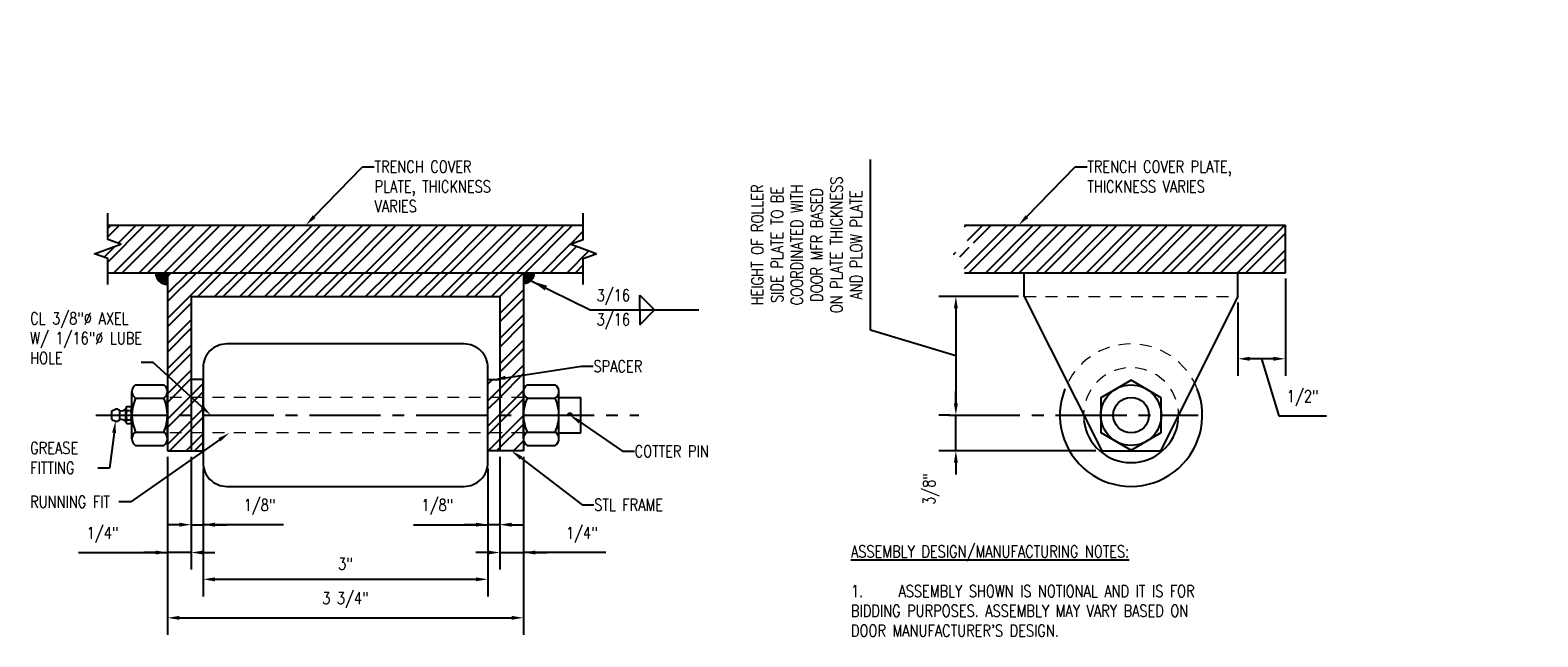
# Model space of a CAD drawing. Header units: inches. Extents: x -33 to 1324, y -241 to 0.
# Tile 1 of 20: x -32.64 to -16.76, y -6.39 to 0. Entities that reach past the tile are written whole.
import ezdxf
from ezdxf import colors
from ezdxf.entities.mleader import LeaderData, LeaderLine
from ezdxf.enums import TextEntityAlignment as Align
from ezdxf.math import Vec2, Vec3

# ---------------------------------------------------------------- set-up
doc = ezdxf.new("R2010")
doc.units = ezdxf.units.IN
doc.header["$MEASUREMENT"] = 0
doc.linetypes.add('CENTER2', pattern=[1.125, 0.75, -0.125, 0.125, -0.125])
doc.linetypes.add('HIDDEN2', pattern=[0.1875, 0.125, -0.0625])
for name, color, linetype in [('S-ANNO-DIMS', 1, 'Continuous'), ('S-ANNO-TEXT', 2, 'Continuous'), ('S-DETL-CNTR', 1, 'CENTER2'), ('S-DETL-HIDD', 1, 'HIDDEN2'), ('S-DETL-LIGHT', 2, 'Continuous'), ('S-DETL-MEDM', 3, 'Continuous'), ('S-DETL-PATT', 1, 'Continuous')]:
    doc.layers.add(name, color=color, linetype=linetype)
doc.layers.add('S-ANNO-SYMB', color=2, linetype='Continuous', lineweight=25)
doc.styles.add('Annotative', font='romans.shx', dxfattribs={"width": 0.8, "height": 0.125})
doc.styles.get("Standard").update_dxf_attribs({"font": 'romans.shx', "width": 0.8})
doc.dimstyles.new('Annotative', dxfattribs={"dimscale": 0, "dimtxt": 0.125, "dimasz": 0.125, "dimexe": 0.179688, "dimexo": 0.0625, "dimgap": 0.09, "dimtad": 1, "dimdec": 3, "dimzin": 3, "dimdsep": 46, "dimlunit": 4, "dimtxsty": 'Annotative', "dimcen": 0.09, "dimclrt": 2, "dimazin": 2, "dimtfac": 1, "dimtdec": 3, "dimtmove": 1, "dimatfit": 3, "dimfxl": 1, "dimtfill": 1, "dimfrac": 2, "dimtolj": 1, "dimtzin": 0, "dimarcsym": 0})
pattern_1 = [(45, (11.79353, -17.85273), (-0.1325825, 0.1325825), []), (45, (11.88192, -17.85273), (-0.1325825, 0.1325825), [])]

# ---------------------------------------------------------------- blocks, each defined once
blk = doc.blocks.new('*U7')
for p, q in [((13, 0), (13, -5)), ((13, -5), (18, 0))]:
    blk.add_line(p, q)
blk.add_attdef('SIZE', text='', height=3).set_placement((10.5, -0.72), align=Align.TOP_RIGHT)
blk.add_attdef('SPACING', text='', height=3).set_placement((18.32, -0.72), align=Align.TOP_LEFT)
blk = doc.blocks.new('*D15')
at = {"layer": 'Defpoints', "color": 0, "transparency": 16777216}
for p in [(-30.945, -4.429), (-30.82, -4.554), (-30.82, -5.207)]:
    blk.add_point(p, dxfattribs=at)
at = {"layer": 'S-ANNO-DIMS', "color": 0, "lineweight": -2, "transparency": 16777216}
for p, q in [((-30.945, -4.491), (-30.945, -5.386)), ((-30.82, -4.616), (-30.82, -5.386)), ((-31.07, -5.207), (-31.195, -5.207)), ((-30.945, -5.207), (-30.82, -5.207)), ((-30.945, -5.207), (-30.82, -5.207)), ((-29.973, -5.207), (-30.82, -5.207)), ((-30.695, -5.207), (-30.57, -5.207))]:
    blk.add_line(p, q, dxfattribs=at)
at = {"layer": 'S-ANNO-DIMS', "color": 0, "transparency": 16777216}
for points in [[(-31.07, -5.186), (-31.07, -5.228), (-30.945, -5.207)], [(-30.695, -5.186), (-30.695, -5.228), (-30.82, -5.207)]]:
    blk.add_solid(points, dxfattribs=at)
at = {"layer": 'S-ANNO-DIMS', "color": 2, "transparency": 16777216, "insert": (-30.225, -5.021), "char_height": 0.125, "attachment_point": 5, "style": 'Annotative', "bg_fill": 3, "box_fill_scale": 1.25, "bg_fill_color": 256, "bg_fill_true_color": 13158600, "bg_fill_transparency": 0}
blk.add_mtext('\\A1;1/8"', dxfattribs=at)
blk = doc.blocks.new('*D16')
at = {"layer": 'Defpoints', "color": 0, "transparency": 16777216}
for p in [(-30.82, -4.554), (-27.82, -4.554), (-27.82, -5.782)]:
    blk.add_point(p, dxfattribs=at)
at = {"layer": 'S-ANNO-DIMS', "color": 0, "lineweight": -2, "transparency": 16777216}
for p, q in [((-30.82, -4.616), (-30.82, -5.962)), ((-27.82, -4.616), (-27.82, -5.962)), ((-30.695, -5.782), (-27.945, -5.782))]:
    blk.add_line(p, q, dxfattribs=at)
at = {"layer": 'S-ANNO-DIMS', "color": 0, "transparency": 16777216}
for points in [[(-30.695, -5.762), (-30.695, -5.803), (-30.82, -5.782)], [(-27.945, -5.762), (-27.945, -5.803), (-27.82, -5.782)]]:
    blk.add_solid(points, dxfattribs=at)
at = {"layer": 'S-ANNO-DIMS', "color": 2, "transparency": 16777216, "insert": (-29.32, -5.618), "char_height": 0.125, "attachment_point": 5, "style": 'Annotative', "bg_fill": 3, "box_fill_scale": 1.25, "bg_fill_color": 256, "bg_fill_true_color": 13158600, "bg_fill_transparency": 0}
blk.add_mtext('\\A1;3"', dxfattribs=at)
blk = doc.blocks.new('*D17')
at = {"layer": 'Defpoints', "color": 0, "transparency": 16777216}
for p in [(-31.195, -4.429), (-30.945, -4.429), (-31.195, -5.5)]:
    blk.add_point(p, dxfattribs=at)
at = {"layer": 'S-ANNO-DIMS', "color": 0, "lineweight": -2, "transparency": 16777216}
for p, q in [((-31.195, -4.491), (-31.195, -5.68)), ((-30.945, -4.491), (-30.945, -5.68)), ((-32.131, -5.5), (-31.195, -5.5)), ((-31.32, -5.5), (-31.445, -5.5)), ((-30.945, -5.5), (-31.195, -5.5)), ((-30.945, -5.5), (-31.195, -5.5)), ((-30.82, -5.5), (-30.695, -5.5))]:
    blk.add_line(p, q, dxfattribs=at)
at = {"layer": 'S-ANNO-DIMS', "color": 0, "transparency": 16777216}
for points in [[(-31.32, -5.479), (-31.32, -5.521), (-31.195, -5.5)], [(-30.82, -5.479), (-30.82, -5.521), (-30.945, -5.5)]]:
    blk.add_solid(points, dxfattribs=at)
at = {"layer": 'S-ANNO-DIMS', "color": 2, "transparency": 16777216, "insert": (-31.879, -5.315), "char_height": 0.125, "attachment_point": 5, "style": 'Annotative', "bg_fill": 3, "box_fill_scale": 1.25, "bg_fill_color": 256, "bg_fill_true_color": 13158600, "bg_fill_transparency": 0}
blk.add_mtext('\\A1;1/4"', dxfattribs=at)
blk = doc.blocks.new('*D18')
at = {"layer": 'Defpoints', "color": 0, "transparency": 16777216}
for p in [(-27.695, -4.429), (-27.82, -4.554), (-27.82, -5.207)]:
    blk.add_point(p, dxfattribs=at)
at = {"layer": 'S-ANNO-DIMS', "color": 0, "lineweight": -2, "transparency": 16777216}
for p, q in [((-27.695, -4.491), (-27.695, -5.386)), ((-27.82, -4.616), (-27.82, -5.386)), ((-28.604, -5.207), (-27.82, -5.207)), ((-27.945, -5.207), (-28.07, -5.207)), ((-27.695, -5.207), (-27.82, -5.207)), ((-27.695, -5.207), (-27.82, -5.207)), ((-27.57, -5.207), (-27.445, -5.207))]:
    blk.add_line(p, q, dxfattribs=at)
at = {"layer": 'S-ANNO-DIMS', "color": 0, "transparency": 16777216}
for points in [[(-27.945, -5.186), (-27.945, -5.228), (-27.82, -5.207)], [(-27.57, -5.186), (-27.57, -5.228), (-27.695, -5.207)]]:
    blk.add_solid(points, dxfattribs=at)
at = {"layer": 'S-ANNO-DIMS', "color": 2, "transparency": 16777216, "insert": (-28.352, -5.021), "char_height": 0.125, "attachment_point": 5, "style": 'Annotative', "bg_fill": 3, "box_fill_scale": 1.25, "bg_fill_color": 256, "bg_fill_true_color": 13158600, "bg_fill_transparency": 0}
blk.add_mtext('\\A1;1/8"', dxfattribs=at)
blk = doc.blocks.new('*D19')
at = {"layer": 'Defpoints', "color": 0, "transparency": 16777216}
for p in [(-27.695, -4.429), (-27.445, -4.429), (-27.445, -5.5)]:
    blk.add_point(p, dxfattribs=at)
at = {"layer": 'S-ANNO-DIMS', "color": 0, "lineweight": -2, "transparency": 16777216}
for p, q in [((-27.695, -4.491), (-27.695, -5.68)), ((-27.445, -4.491), (-27.445, -5.68)), ((-27.82, -5.5), (-27.945, -5.5)), ((-27.695, -5.5), (-27.445, -5.5)), ((-27.695, -5.5), (-27.445, -5.5)), ((-26.578, -5.5), (-27.445, -5.5)), ((-27.32, -5.5), (-27.195, -5.5))]:
    blk.add_line(p, q, dxfattribs=at)
at = {"layer": 'S-ANNO-DIMS', "color": 0, "transparency": 16777216}
for points in [[(-27.82, -5.479), (-27.82, -5.521), (-27.695, -5.5)], [(-27.32, -5.479), (-27.32, -5.521), (-27.445, -5.5)]]:
    blk.add_solid(points, dxfattribs=at)
at = {"layer": 'S-ANNO-DIMS', "color": 2, "transparency": 16777216, "insert": (-26.83, -5.315), "char_height": 0.125, "attachment_point": 5, "style": 'Annotative', "bg_fill": 3, "box_fill_scale": 1.25, "bg_fill_color": 256, "bg_fill_true_color": 13158600, "bg_fill_transparency": 0}
blk.add_mtext('\\A1;1/4"', dxfattribs=at)
blk = doc.blocks.new('*D20')
at = {"layer": 'Defpoints', "color": 0, "transparency": 16777216}
for p in [(-31.195, -4.429), (-27.445, -4.429), (-27.445, -6.188)]:
    blk.add_point(p, dxfattribs=at)
at = {"layer": 'S-ANNO-DIMS', "color": 0, "lineweight": -2, "transparency": 16777216}
for p, q in [((-31.195, -4.491), (-31.195, -6.367)), ((-27.445, -4.491), (-27.445, -6.367)), ((-31.07, -6.188), (-27.57, -6.188))]:
    blk.add_line(p, q, dxfattribs=at)
at = {"layer": 'S-ANNO-DIMS', "color": 0, "transparency": 16777216}
for points in [[(-31.07, -6.167), (-31.07, -6.208), (-31.195, -6.188)], [(-27.57, -6.167), (-27.57, -6.208), (-27.445, -6.188)]]:
    blk.add_solid(points, dxfattribs=at)
at = {"layer": 'S-ANNO-DIMS', "color": 2, "transparency": 16777216, "insert": (-29.32, -6.002), "char_height": 0.125, "attachment_point": 5, "style": 'Annotative', "bg_fill": 3, "box_fill_scale": 1.25, "bg_fill_color": 256, "bg_fill_true_color": 13158600, "bg_fill_transparency": 0}
blk.add_mtext('\\A1;3 3/4"', dxfattribs=at)
blk = doc.blocks.new('BOLTTOP2')
blk.add_lwpolyline([(0.637, 0.368), (0, 0.736), (-0.637, 0.368), (-0.637, -0.368), (0, -0.736), (0.637, -0.368)], close=True)
blk.add_circle((0, 0), 0.375)
blk = doc.blocks.new('*D21')
at = {"layer": 'Defpoints', "color": 0, "transparency": 16777216}
for p in [(-22.889, -4.054), (-22.889, -4.054), (-21.352, -4.429)]:
    blk.add_point(p, dxfattribs=at)
at = {"layer": 'S-ANNO-DIMS', "color": 0, "lineweight": -2, "transparency": 16777216}
for p, q in [((-22.889, -3.929), (-22.889, -3.804)), ((-22.952, -4.054), (-23.069, -4.054)), ((-22.889, -4.429), (-22.889, -4.054)), ((-21.414, -4.429), (-23.069, -4.429)), ((-22.889, -4.554), (-22.889, -4.679))]:
    blk.add_line(p, q, dxfattribs=at)
at = {"layer": 'S-ANNO-DIMS', "color": 0, "transparency": 16777216}
for points in [[(-22.91, -3.929), (-22.868, -3.929), (-22.889, -4.054)], [(-22.91, -4.554), (-22.868, -4.554), (-22.889, -4.429)]]:
    blk.add_solid(points, dxfattribs=at)
at = {"layer": 'S-ANNO-DIMS', "color": 2, "transparency": 16777216, "insert": (-23.15, -4.831), "char_height": 0.125, "attachment_point": 5, "rotation": 90, "style": 'Annotative', "bg_fill": 3, "box_fill_scale": 1.25, "bg_fill_color": 256, "bg_fill_true_color": 13158600, "bg_fill_transparency": 0}
blk.add_mtext('\\A1;3/8"', dxfattribs=at)
blk = doc.blocks.new('*D22')
at = {"layer": 'Defpoints', "color": 0, "transparency": 16777216}
for p in [(-22.168, -2.804), (-22.889, -4.054), (-22.889, -4.054)]:
    blk.add_point(p, dxfattribs=at)
at = {"layer": 'S-ANNO-DIMS', "color": 0, "lineweight": -2, "transparency": 16777216}
for p, q in [((-23.787, -3.159), (-23.787, -1.36)), ((-22.231, -2.804), (-23.069, -2.804)), ((-22.889, -2.929), (-22.889, -3.929)), ((-22.889, -3.429), (-23.787, -3.159)), ((-22.952, -4.054), (-23.069, -4.054))]:
    blk.add_line(p, q, dxfattribs=at)
at = {"layer": 'S-ANNO-DIMS', "color": 0, "transparency": 16777216}
for points in [[(-22.91, -2.929), (-22.868, -2.929), (-22.889, -2.804)], [(-22.91, -3.929), (-22.868, -3.929), (-22.889, -4.054)]]:
    blk.add_solid(points, dxfattribs=at)
at = {"layer": 'S-ANNO-DIMS', "color": 2, "transparency": 16777216, "insert": (-24.46, -2.26), "char_height": 0.125, "attachment_point": 5, "rotation": 90, "style": 'Annotative', "bg_fill": 3, "box_fill_scale": 1.25, "bg_fill_color": 256, "bg_fill_true_color": 13158600, "bg_fill_transparency": 0}
blk.add_mtext('\\A1;HEIGHT OF ROLLER\\PSIDE PLATE TO BE\\PCOORDINATED WITH\\PDOOR MFR BASED\\PON PLATE THICKNESS\\PAND PLOW PLATE', dxfattribs=at)
blk = doc.blocks.new('*D24')
at = {"layer": 'Defpoints', "color": 0, "transparency": 16777216}
for p in [(-19.418, -2.554), (-19.918, -2.804), (-19.918, -3.46)]:
    blk.add_point(p, dxfattribs=at)
at = {"layer": 'S-ANNO-DIMS', "color": 0, "lineweight": -2, "transparency": 16777216}
for p, q in [((-19.418, -2.616), (-19.418, -3.64)), ((-19.918, -2.866), (-19.918, -3.64)), ((-19.543, -3.46), (-19.793, -3.46)), ((-19.668, -3.46), (-19.488, -4.06)), ((-19.488, -4.06), (-18.984, -4.06))]:
    blk.add_line(p, q, dxfattribs=at)
at = {"layer": 'S-ANNO-DIMS', "color": 0, "transparency": 16777216}
for points in [[(-19.793, -3.439), (-19.793, -3.481), (-19.918, -3.46)], [(-19.543, -3.439), (-19.543, -3.481), (-19.418, -3.46)]]:
    blk.add_solid(points, dxfattribs=at)
at = {"layer": 'S-ANNO-DIMS', "color": 2, "transparency": 16777216, "insert": (-19.236, -3.875), "char_height": 0.125, "attachment_point": 5, "style": 'Annotative', "bg_fill": 3, "box_fill_scale": 1.25, "bg_fill_color": 256, "bg_fill_true_color": 13158600, "bg_fill_transparency": 0}
blk.add_mtext('\\A1;1/2"', dxfattribs=at)

msp = doc.modelspace()

# ---------------------------------------------------------------- hatches: boundary and pattern name
at = {"layer": 'S-DETL-PATT'}
h = msp.add_hatch(dxfattribs=at)
h.set_pattern_fill('ANSI32', color=8, scale=0.5)
h.set_pattern_definition([(45, (11.79353, -17.60273), (-0.1325825, 0.1325825), []), (45, (11.88192, -17.60273), (-0.1325825, 0.1325825), [])])
h.paths.add_polyline_path([(-26.9528, -2.2535), (-26.8154, -2.2035), (-26.8154, -2.0535), (-31.8247, -2.0535), (-31.8247, -2.2035), (-31.6873, -2.2535), (-31.962, -2.3535), (-31.8247, -2.4035), (-31.8247, -2.5535), (-26.8154, -2.5535), (-26.8154, -2.4035), (-26.678, -2.3535)])
h = msp.add_hatch(dxfattribs=at)
h.set_pattern_fill('ANSI32', color=8, scale=0.5)
h.set_pattern_definition([(45, (2.02449, -17.46362), (-0.1325825, 0.1325825), []), (45, (2.11288, -17.46362), (-0.1325825, 0.1325825), [])])
h.paths.add_polyline_path([(-21.0431, -2.0535), (-22.7977, -2.0535), (-22.7977, -2.2035), (-22.6603, -2.2535), (-22.9351, -2.3535), (-22.7977, -2.4035), (-22.7977, -2.5535), (-21.0431, -2.5535)])
h.paths.add_polyline_path([(-19.4181, -2.0535), (-21.0431, -2.0535), (-21.0431, -2.5535), (-19.4181, -2.5535)])
h = msp.add_hatch(color=8, dxfattribs=at)
h.dxf.hatch_style = 1
h.paths.add_polyline_path([(-31.32, -2.5535), (-31.195, -2.5535), (-31.195, -2.6785, -0.4142136)])
h = msp.add_hatch(dxfattribs=at)
h.set_pattern_fill('ANSI32', color=8, scale=0.5)
h.set_pattern_definition(pattern_1)
edge = h.paths.add_edge_path()
edge.add_line((-27.445, -2.5535), (-31.195, -2.5535))
edge.add_line((-31.195, -2.5535), (-31.195, -3.7969))
edge.add_arc((-31.2768, -3.8051), 0.0822, 0, 5.67467, ccw=False)
edge.add_line((-31.1946, -3.8051), (-31.1946, -3.866))
edge.add_line((-31.1946, -3.866), (-30.945, -3.866))
edge.add_line((-30.945, -3.866), (-30.945, -3.6785))
edge.add_line((-30.945, -3.6785), (-30.945, -2.8035))
edge.add_line((-30.945, -2.8035), (-27.695, -2.8035))
edge.add_line((-27.695, -2.8035), (-27.695, -3.866))
edge.add_line((-27.695, -3.866), (-27.4454, -3.866))
edge.add_line((-27.4454, -3.866), (-27.4454, -3.8051))
edge.add_arc((-27.3633, -3.8051), 0.0822, 174.32533, 180, ccw=False)
edge.add_line((-27.445, -3.7969), (-27.445, -2.5535))
h = msp.add_hatch(color=8, dxfattribs=at)
h.dxf.hatch_style = 1
h.paths.add_polyline_path([(-27.3198, -2.5533), (-27.4448, -2.5533), (-27.4448, -2.6783, 0.4142136)])
h = msp.add_hatch(dxfattribs=at)
h.set_pattern_fill('ANSI32', color=8, scale=0.5)
h.set_pattern_definition(pattern_1)
h.paths.add_polyline_path([(-27.445, -4.3101, -0.0247655), (-27.4454, -4.3019), (-27.4454, -4.241), (-27.695, -4.241), (-27.695, -4.4285), (-27.445, -4.4285)])
h.paths.add_polyline_path([(-27.4454, -4.0535), (-27.695, -4.0535), (-27.695, -4.241), (-27.4454, -4.241)])
h.paths.add_polyline_path([(-27.4454, -3.866), (-27.695, -3.866), (-27.695, -4.0535), (-27.4454, -4.0535)])
h.paths.add_polyline_path([(-30.945, -4.241), (-31.1946, -4.241), (-31.1946, -4.3019, -0.0247655), (-31.195, -4.3101), (-31.195, -4.4285), (-30.945, -4.4285)])
h.paths.add_polyline_path([(-30.945, -4.0535), (-31.1946, -4.0535), (-31.1946, -4.241), (-30.945, -4.241)])
h.paths.add_polyline_path([(-30.945, -3.866), (-31.1946, -3.866), (-31.1946, -4.0535), (-30.945, -4.0535)])
h.paths.add_polyline_path([(-30.82, -3.866), (-30.945, -3.866), (-30.945, -4.0535), (-30.82, -4.0535)])
h.paths.add_polyline_path([(-30.82, -3.6785), (-30.945, -3.6785), (-30.945, -3.866), (-30.82, -3.866)])
h.paths.add_polyline_path([(-30.82, -4.0535), (-30.945, -4.0535), (-30.945, -4.241), (-30.82, -4.241)])
h.paths.add_polyline_path([(-30.82, -4.241), (-30.945, -4.241), (-30.945, -4.4285), (-30.82, -4.4285)])
h.paths.add_polyline_path([(-27.695, -4.241), (-27.82, -4.241), (-27.82, -4.4285), (-27.695, -4.4285)])
h.paths.add_polyline_path([(-27.695, -4.0535), (-27.82, -4.0535), (-27.82, -4.241), (-27.695, -4.241)])
h.paths.add_polyline_path([(-27.695, -3.866), (-27.82, -3.866), (-27.82, -4.0535), (-27.695, -4.0535)])
h.paths.add_polyline_path([(-27.695, -3.6785), (-27.82, -3.6785), (-27.82, -3.866), (-27.695, -3.866)])

# ---------------------------------------------------------------- linework, layer by layer
at = {"layer": 'S-ANNO-SYMB', "linetype": 'Continuous'}
for points in [[(-31.8247, -2.6785), (-31.8247, -2.4035), (-31.962, -2.3535), (-31.6873, -2.2535), (-31.8247, -2.2035), (-31.8247, -1.9285)], [(-26.8154, -2.6785), (-26.8154, -2.4035), (-26.678, -2.3535), (-26.9528, -2.2535), (-26.8154, -2.2035), (-26.8154, -1.9285)], [(-24.2079, -2.6785), (-24.2079, -2.4035), (-24.3453, -2.3535), (-24.0705, -2.2535), (-24.2079, -2.2035), (-24.2079, -1.9285)]]:
    msp.add_lwpolyline(points, dxfattribs=at)
at = {"layer": 'S-DETL-CNTR', "linetype": 'CENTER2'}
for p, q in [((-31.9497, -4.0535), (-26.2275, -4.0535)), ((-22.9641, -4.0535), (-20.3358, -4.0535))]:
    msp.add_line(p, q, dxfattribs=at)
at = {"layer": 'S-DETL-HIDD', "lineweight": 0}
for p, q in [((-22.1681, -2.8035), (-19.9181, -2.8035)), ((-27.4454, -3.866), (-31.1946, -3.866)), ((-27.4454, -4.241), (-31.195, -4.241))]:
    msp.add_line(p, q, dxfattribs=at)
for radius, start, end in [(0.75, 21.774, 158.226), (0.5, 353.27416, 186.72584)]:
    msp.add_arc((-21.0431, -4.0535), radius, start, end, dxfattribs=at)
at = {"layer": 'S-DETL-LIGHT'}
for p, q in [((-31.5696, -4.3019), (-31.5696, -3.8051)), ((-31.53, -3.7348), (-31.2343, -3.7348)), ((-31.1946, -4.3019), (-31.1946, -3.8051)), ((-27.4454, -4.3019), (-27.4454, -3.8051)), ((-27.4058, -3.7348), (-27.1101, -3.7348)), ((-27.0704, -4.3019), (-27.0704, -3.8051)), ((-31.6221, -3.9639), (-31.5805, -3.9639)), ((-31.53, -3.8754), (-31.2343, -3.8754)), ((-27.4058, -3.8754), (-27.1101, -3.8754)), ((-27.0704, -3.866), (-26.8388, -3.866)), ((-26.8388, -4.241), (-26.8388, -3.866)), ((-31.7794, -4.0066), (-31.7425, -3.9908)), ((-31.7794, -4.1004), (-31.7794, -4.0066)), ((-31.7794, -4.1004), (-31.7425, -4.1162)), ((-31.6992, -4.0066), (-31.6992, -4.1004)), ((-31.6332, -4.1234), (-31.6332, -3.9836)), ((-31.6221, -4.0034), (-31.5805, -4.0034)), ((-31.6221, -4.1036), (-31.5805, -4.1036)), ((-31.5693, -4.1234), (-31.5693, -3.9836)), ((-31.6221, -4.1432), (-31.5805, -4.1432)), ((-31.53, -4.2316), (-31.2343, -4.2316)), ((-27.4058, -4.2316), (-27.1101, -4.2316)), ((-27.0704, -4.241), (-26.8388, -4.241)), ((-31.53, -4.3723), (-31.2343, -4.3723)), ((-27.4058, -4.3723), (-27.1101, -4.3723))]:
    msp.add_line(p, q, dxfattribs=at)
msp.add_lwpolyline([(-30.57, -4.8035), (-28.07, -4.8035, 0.4142136), (-27.82, -4.5535), (-27.82, -3.5535, 0.4142136), (-28.07, -3.3035), (-30.57, -3.3035, 0.4142136), (-30.82, -3.5535), (-30.82, -4.5535, 0.4142136)], format="xyb", close=True, dxfattribs=at)
at = {"layer": 'S-DETL-LIGHT', "const_width": 0.0312}
msp.add_lwpolyline([(-26.939, -4.0535, 1), (-26.9702, -4.0535)], format="xyb", dxfattribs=at)
at = {"layer": 'S-DETL-LIGHT'}
msp.add_circle((-21.0431, -4.0535), 0.3187, dxfattribs=at)
for centre, radius, start, end in [((-31.4875, -3.8051), 0.0822, 121.17195, 238.82805), ((-31.2768, -3.8051), 0.0822, 301.17195, 58.82805), ((-27.3633, -3.8051), 0.0822, 121.17195, 238.82805), ((-27.1526, -3.8051), 0.0822, 301.17195, 58.82805), ((-21.0431, -4.0535), 0.75, 158.226, 21.774), ((-31.6101, -3.9836), 0.0231, 121.17195, 238.82805), ((-31.5924, -3.9836), 0.0231, 301.17195, 58.82805), ((-31.1453, -4.0535), 0.4239, 155.15355, 204.84645), ((-31.6189, -4.0535), 0.4239, 335.15355, 24.84645), ((-27.0211, -4.0535), 0.4239, 155.15355, 204.84645), ((-27.4948, -4.0535), 0.4239, 335.15355, 24.84645), ((-31.7312, -4.0269), 0.0378, 32.37369, 107.39813), ((-31.7312, -4.0801), 0.0378, 252.60187, 327.62631), ((-31.6859, -3.9387), 0.0692, 258.90208, 319.53278), ((-31.6859, -4.1683), 0.0692, 40.46722, 101.09792), ((-31.6101, -4.1234), 0.0231, 121.17195, 238.82805), ((-31.5139, -4.0535), 0.1192, 155.15355, 204.84645), ((-31.6887, -4.0535), 0.1192, 335.15355, 24.84645), ((-31.5924, -4.1234), 0.0231, 301.17195, 58.82805), ((-21.0431, -4.0535), 0.5, 186.72584, 353.27416), ((-31.4875, -4.3019), 0.0822, 121.17195, 238.82805), ((-31.2768, -4.3019), 0.0822, 301.17195, 58.82805), ((-27.3633, -4.3019), 0.0822, 121.17195, 238.82805), ((-27.1526, -4.3019), 0.0822, 301.17195, 58.82805)]:
    msp.add_arc(centre, radius, start, end, dxfattribs=at)
at = {"layer": 'S-DETL-MEDM'}
for p, q in [((-31.8247, -2.0535), (-26.8154, -2.0535)), ((-22.7977, -2.0535), (-19.4181, -2.0535)), ((-19.4181, -2.5535), (-19.4181, -2.0535)), ((-31.8247, -2.5535), (-26.8154, -2.5535)), ((-31.195, -2.5535), (-31.195, -4.4285)), ((-27.445, -2.5535), (-27.445, -4.4285)), ((-22.7977, -2.5535), (-19.4181, -2.5535)), ((-22.1681, -2.8035), (-22.1681, -2.5535)), ((-19.9181, -2.8035), (-19.9181, -2.5535)), ((-30.945, -2.8035), (-27.695, -2.8035)), ((-30.945, -2.8035), (-30.945, -4.4285)), ((-27.695, -2.8035), (-27.695, -4.4285)), ((-22.1681, -2.8035), (-21.3518, -4.4285)), ((-19.9181, -2.8035), (-20.7344, -4.4285)), ((-31.195, -4.4285), (-30.945, -4.4285)), ((-21.3518, -4.4285), (-20.7344, -4.4285))]:
    msp.add_line(p, q, dxfattribs=at)
msp.add_lwpolyline([(-30.945, -4.4285), (-30.82, -4.4285), (-30.82, -3.6785), (-30.945, -3.6785)], close=True, dxfattribs=at)
msp.add_lwpolyline([(-27.445, -4.4285), (-27.82, -4.4285), (-27.82, -3.6785), (-27.695, -3.6785)], dxfattribs=at)
at = {"layer": 'S-DETL-PATT'}
msp.add_arc((-31.195, -2.5535), 0.125, 180, 270, dxfattribs=at)

# ---------------------------------------------------------------- block references
at = {"layer": 'S-ANNO-SYMB', "linetype": 'Continuous', "xscale": -0.03125, "yscale": 0.03125, "zscale": 0.03125, "rotation": 180}
msp.add_blockref('*U7', (-26.6258, -2.9456), dxfattribs=at)
at = {"layer": 'S-ANNO-SYMB', "linetype": 'Continuous', "xscale": 0.03125, "yscale": 0.03125, "zscale": 0.03125}
msp.add_blockref('*U7', (-26.6258, -2.9456), dxfattribs=at)
at = {"layer": 'S-DETL-LIGHT', "xscale": 0.4999999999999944, "yscale": 0.4999999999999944, "zscale": 0.4999999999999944}
msp.add_blockref('BOLTTOP2', (-21.0431, -4.0535), dxfattribs=at)

# ---------------------------------------------------------------- texts
at = {"layer": 'S-ANNO-TEXT', "insert": (-23.9941, -5.427), "char_height": 0.125, "width": 4.198551, "attachment_point": 1, "style": 'Annotative'}
msp.add_mtext("{\\LASSEMBLY DESIGN/MANUFACTURING NOTES:\\P\\P\\pxi-3,l4,t4;}1.^IASSEMBLY SHOWN IS NOTIONAL AND IT IS FOR BIDDING PURPOSES. ASSEMBLY MAY VARY BASED ON DOOR MANUFACTURER'S DESIGN.", dxfattribs=at)

# ---------------------------------------------------------------- leaders
at = {"layer": 'S-ANNO-SYMB', "linetype": 'Continuous'}
msp.add_leader([(-27.3566, -2.6419), (-26.7417, -2.9456), (-25.5981, -2.9456)], dimstyle='Annotative', override={"dimscale": 0, "dimtxt": 0.166667, "dimasz": 0.166667, "dimtad": 0}, dxfattribs=at)
ml = msp.add_multileader_mtext('Standard', dxfattribs=at)
ml.set_content('3/16       ', color=2, style='Annotative')
ml.set_leader_properties(color=1)
ml.build(insert=Vec2(0, 0))
ml.multileader.update_dxf_attribs({"text_right_attachment_type": 3, "dogleg_length": 0.125, "arrow_head_size": 0.125})
ctx = ml.context
ctx.base_point, ctx.char_height, ctx.arrow_head_size, ctx.landing_gap_size, ctx.plane_origin = Vec3(-26.6762, -2.8127), 0.125, 0.125, 0.0026, Vec3(-77.3982, -55.263)
ctx.right_attachment = 3
notes = []
notes.append((ctx, [(0, (0, 0, 0), (0, 0), (1, 0), 1, [])]))
ctx.mtext.insert, ctx.mtext.width, ctx.mtext.defined_height = Vec3(-26.6736, -2.7294), 0.08132, 0.0277
ml = msp.add_multileader_mtext('Standard', dxfattribs=at)
ml.set_content('3/16       ', color=2, style='Annotative')
ml.set_leader_properties(color=1)
ml.build(insert=Vec2(0, 0))
ml.multileader.update_dxf_attribs({"text_right_attachment_type": 3, "dogleg_length": 0.125, "arrow_head_size": 0.125})
ctx = ml.context
ctx.base_point, ctx.char_height, ctx.arrow_head_size, ctx.landing_gap_size, ctx.plane_origin = Vec3(-26.6762, -3.0674), 0.125, 0.125, 0.0026, Vec3(-77.3982, -55.5177)
ctx.right_attachment = 3
notes.append((ctx, [(0, (0, 0, 0), (0, 0), (1, 0), 1, [])]))
ctx.mtext.insert, ctx.mtext.width, ctx.mtext.defined_height = Vec3(-26.6736, -2.9841), 0.08132, 0.0277
at = {"layer": 'S-ANNO-TEXT', "linetype": 'Continuous'}
ml = msp.add_multileader_mtext('Standard', dxfattribs=at)
ml.set_content('TRENCH COVER PLATE, THICKNESS VARIES', color=2, style='Annotative')
ml.set_leader_properties(color=1)
ml.build(insert=Vec2(0, 0))
ml.multileader.update_dxf_attribs({"text_right_attachment_type": 3, "dogleg_length": 0.125, "arrow_head_size": 0.125})
ctx = ml.context
ctx.base_point, ctx.char_height, ctx.arrow_head_size, ctx.landing_gap_size, ctx.plane_origin = Vec3(-29.0159, -1.4373), 0.125, 0.125, 0.0026, Vec3(-74.2383, -54.1692)
ctx.right_attachment = 3
notes.append((ctx, [(0, (1, 1, 0), (-29.1409, -1.4373), (1, 0), 0.125, [(1, [(-29.7369, -2.0535)], 0, [])])]))
ctx.mtext.insert, ctx.mtext.width, ctx.mtext.defined_height = Vec3(-29.0133, -1.3748), 1.521289, 0.0277
ml = msp.add_multileader_mtext('Standard', dxfattribs=at)
ml.set_content('CL 3/8"%%C AXEL W/ 1/16"%%C LUBE HOLE', color=2, style='Annotative')
ml.set_leader_properties(color=1)
ml.build(insert=Vec2(0, 0))
ml.multileader.update_dxf_attribs({"text_right_attachment_type": 3, "dogleg_length": 0.125, "arrow_head_size": 0.125})
ctx = ml.context
ctx.base_point, ctx.char_height, ctx.arrow_head_size, ctx.landing_gap_size, ctx.plane_origin = Vec3(-32.644, -3.0352), 0.125, 0.125, 0.0026, Vec3(-78.6789, -55.4608)
ctx.right_attachment = 3
notes.append((ctx, [(1, (1, 1, 0), (-31.3471, -3.4995), (-1, 0), 0.125, [(1, [(-30.7371, -4.0535)], 0, [])])]))
ctx.mtext.insert, ctx.mtext.width, ctx.mtext.defined_height = Vec3(-32.6414, -2.9727), 1.278676, 0.0277
ml = msp.add_multileader_mtext('Standard', dxfattribs=at)
ml.set_content('SPACER', color=2, style='Annotative')
ml.set_leader_properties(color=1)
ml.build(insert=Vec2(0, 0))
ml.multileader.update_dxf_attribs({"text_right_attachment_type": 3, "dogleg_length": 0.125, "arrow_head_size": 0.125})
ctx = ml.context
ctx.base_point, ctx.char_height, ctx.arrow_head_size, ctx.landing_gap_size, ctx.plane_origin = Vec3(-26.7094, -3.5391), 0.125, 0.125, 0.0026, Vec3(-72.3896, -55.6725)
ctx.right_attachment = 3
notes.append((ctx, [(0, (1, 1, 0), (-26.8344, -3.5391), (1, 0), 0.125, [(1, [(-27.7575, -3.6785)], 0, [])])]))
ctx.mtext.insert, ctx.mtext.width, ctx.mtext.defined_height = Vec3(-26.7068, -3.4766), 0.081673, 0.0277
ml = msp.add_multileader_mtext('Standard', dxfattribs=at)
ml.set_content('GREASE FITTING', color=2, style='Annotative')
ml.set_leader_properties(color=1)
ml.build(insert=Vec2(0, 0))
ml.multileader.update_dxf_attribs({"text_right_attachment_type": 3, "dogleg_length": 0.125, "arrow_head_size": 0.125})
ctx = ml.context
ctx.base_point, ctx.char_height, ctx.arrow_head_size, ctx.landing_gap_size, ctx.plane_origin = Vec3(-32.644, -4.3995), 0.125, 0.125, 0.0026, Vec3(-78.5485, -56.905)
ctx.right_attachment = 3
notes.append((ctx, [(1, (1, 1, 0), (-31.8046, -4.6121), (-1, 0), 0.125, [(1, [(-31.7425, -4.1162)], 0, [])])]))
ctx.mtext.insert, ctx.mtext.width, ctx.mtext.defined_height = Vec3(-32.6414, -4.337), 0.071271, 0.0277
ml = msp.add_multileader_mtext('Standard', dxfattribs=at)
ml.set_content('COTTER PIN', color=2, style='Annotative')
ml.set_leader_properties(color=1)
ml.build(insert=Vec2(0, 0))
ml.multileader.update_dxf_attribs({"text_right_attachment_type": 3, "dogleg_length": 0.125, "arrow_head_size": 0.125})
ctx = ml.context
ctx.base_point, ctx.char_height, ctx.arrow_head_size, ctx.landing_gap_size, ctx.plane_origin = Vec3(-26.276, -4.4342), 0.125, 0.125, 0.0026, Vec3(-72.3896, -56.9029)
ctx.right_attachment = 3
notes.append((ctx, [(0, (1, 1, 0), (-26.401, -4.4342), (1, 0), 0.125, [(1, [(-26.9546, -4.0535)], 0, [])])]))
ctx.mtext.insert, ctx.mtext.width, ctx.mtext.defined_height = Vec3(-26.2734, -4.3717), 1.139149, 0.0277
ml = msp.add_multileader_mtext('Standard', dxfattribs=at)
ml.set_content('RUNNING FIT', color=2, style='Annotative')
ml.set_leader_properties(color=1)
ml.build(insert=Vec2(0, 0))
ml.multileader.update_dxf_attribs({"text_right_attachment_type": 3, "dogleg_length": 0.125, "arrow_head_size": 0.125})
ctx = ml.context
ctx.base_point, ctx.char_height, ctx.arrow_head_size, ctx.landing_gap_size, ctx.plane_origin = Vec3(-32.644, -4.9658), 0.125, 0.125, 0.0026, Vec3(-78.5485, -57.1442)
ctx.right_attachment = 3
notes.append((ctx, [(1, (1, 1, 0), (-31.5804, -4.9658), (-1, 0), 0.125, [(1, [(-30.5444, -4.241)], 0, [])])]))
ctx.mtext.insert, ctx.mtext.width, ctx.mtext.defined_height = Vec3(-32.6414, -4.9033), 1.553867, 0.0277
ml = msp.add_multileader_mtext('Standard', dxfattribs=at)
ml.set_content('STL FRAME', color=2, style='Annotative')
ml.set_leader_properties(color=1)
ml.build(insert=Vec2(0, 0))
ml.multileader.update_dxf_attribs({"text_right_attachment_type": 3, "dogleg_length": 0.125, "arrow_head_size": 0.125})
ctx = ml.context
ctx.base_point, ctx.char_height, ctx.arrow_head_size, ctx.landing_gap_size, ctx.plane_origin = Vec3(-26.7017, -4.9969), 0.125, 0.125, 0.0026, Vec3(-72.3896, -57.1886)
ctx.right_attachment = 3
notes.append((ctx, [(0, (1, 1, 0), (-26.8267, -4.9969), (1, 0), 0.125, [(1, [(-27.57, -4.4285)], 0, [])])]))
ctx.mtext.insert, ctx.mtext.width, ctx.mtext.defined_height = Vec3(-26.6991, -4.9344), 1.269106, 0.0277
for ctx, leaders in notes:
    for number, flags, end, landing, length, lines in leaders:
        leader = LeaderData()
        leader.index, (leader.has_last_leader_line, leader.has_dogleg_vector, leader.attachment_direction) = number, flags
        leader.last_leader_point, leader.dogleg_vector, leader.dogleg_length = Vec3(end), Vec3(landing), length
        for number, points, colour, breaks in lines:
            line = LeaderLine()
            line.index, line.vertices, line.color, line.breaks = number, Vec3.list(points), colors.encode_raw_color(colour), breaks
            leader.lines.append(line)
        ctx.leaders.append(leader)

# ---------------------------------------------------------------- next in the draw order: dimensions: what is measured, and where the dimension line sits
at = {"layer": 'S-ANNO-DIMS'}
dim = msp.add_linear_dim(base=(-19.9181, -3.4601), p1=(-19.4181, -2.5535), p2=(-19.9181, -2.8035), dimstyle='Annotative', override={"dimtxt": 0.125, "dimpost": '\\X', "dimclrt": 2}, dxfattribs=at)
dim.commit()
dim.dimension.update_dxf_attribs({"geometry": '*D24', "text_midpoint": (-19.398, -3.8753)})
dim = msp.add_linear_dim(base=(-22.8891, -4.0535), p1=(-21.3518, -4.4285), p2=(-22.8891, -4.0535), angle=90, dimstyle='Annotative', override={"dimpost": '\\X', "dimclrt": 2}, dxfattribs=at)
dim.commit()
dim.dimension.update_dxf_attribs({"geometry": '*D21', "text_midpoint": (-22.9649, -4.8305), "dimtype": 160})
dim = msp.add_linear_dim(base=(-30.82, -5.2067), p1=(-30.945, -4.4285), p2=(-30.82, -4.5535), dimstyle='Annotative', override={"dimpost": '\\X'}, dxfattribs=at)
dim.commit()
dim.dimension.update_dxf_attribs({"geometry": '*D15', "text_midpoint": (-30.225, -5.125), "dimtype": 160})

# ---------------------------------------------------------------- next in the draw order: dimensions: what is measured, and where the dimension line sits
dim = msp.add_linear_dim(base=(-22.8891, -4.0535), p1=(-22.1681, -2.8035), p2=(-22.8891, -4.0535), angle=270, text='HEIGHT OF ROLLER\\PSIDE PLATE TO BE\\PCOORDINATED WITH\\PDOOR MFR BASED\\PON PLATE THICKNESS\\PAND PLOW PLATE', dimstyle='Annotative', override={"dimtxt": 0.125, "dimpost": '\\X'}, dxfattribs=at)
dim.commit()
dim.dimension.update_dxf_attribs({"geometry": '*D22', "text_midpoint": (-24.4604, -3.0691)})
dim = msp.add_linear_dim(base=(-27.82, -5.7824), p1=(-30.82, -4.5535), p2=(-27.82, -4.5535), dimstyle='Annotative', override={"dimpost": '\\X'}, dxfattribs=at)
dim.commit()
dim.dimension.update_dxf_attribs({"geometry": '*D16', "text_midpoint": (-29.32, -5.7824), "dimtype": 160})

# ---------------------------------------------------------------- next in the draw order: dimensions: what is measured, and where the dimension line sits
dim = msp.add_linear_dim(base=(-31.195, -5.5), p1=(-30.945, -4.4285), p2=(-31.195, -4.4285), dimstyle='Annotative', override={"dimpost": '\\X'}, dxfattribs=at)
dim.commit()
dim.dimension.update_dxf_attribs({"geometry": '*D17', "text_midpoint": (-31.8794, -5.5765), "dimtype": 160})
dim = msp.add_linear_dim(base=(-27.82, -5.2067), p1=(-27.695, -4.4285), p2=(-27.82, -4.5535), angle=180, dimstyle='Annotative', override={"dimpost": '\\X'}, dxfattribs=at)
dim.commit()
dim.dimension.update_dxf_attribs({"geometry": '*D18', "text_midpoint": (-28.3518, -5.2067), "dimtype": 160})

# ---------------------------------------------------------------- next in the draw order: leaders
at = {"layer": 'S-ANNO-TEXT', "linetype": 'Continuous'}
ml = msp.add_multileader_mtext('Standard', dxfattribs=at)
ml.set_content('TRENCH COVER PLATE, THICKNESS VARIES', color=2, style='Annotative')
ml.set_leader_properties(color=1)
ml.build(insert=Vec2(0, 0))
ml.multileader.update_dxf_attribs({"text_right_attachment_type": 3, "dogleg_length": 0.125, "arrow_head_size": 0.125})
ctx = ml.context
ctx.base_point, ctx.char_height, ctx.arrow_head_size, ctx.landing_gap_size, ctx.plane_origin = Vec3(-21.507, -1.4373), 0.125, 0.125, 0.0026, Vec3(-66.7295, -54.1692)
ctx.right_attachment = 3
notes = []
notes.append((ctx, [(0, (1, 1, 0), (-21.632, -1.4373), (1, 0), 0.125, [(1, [(-22.228, -2.0535)], 0, [])])]))
ctx.mtext.insert, ctx.mtext.width, ctx.mtext.defined_height = Vec3(-21.5044, -1.3748), 1.870837, 0.0277
for ctx, leaders in notes:
    for number, flags, end, landing, length, lines in leaders:
        leader = LeaderData()
        leader.index, (leader.has_last_leader_line, leader.has_dogleg_vector, leader.attachment_direction) = number, flags
        leader.last_leader_point, leader.dogleg_vector, leader.dogleg_length = Vec3(end), Vec3(landing), length
        for number, points, colour, breaks in lines:
            line = LeaderLine()
            line.index, line.vertices, line.color, line.breaks = number, Vec3.list(points), colors.encode_raw_color(colour), breaks
            leader.lines.append(line)
        ctx.leaders.append(leader)

# ---------------------------------------------------------------- next in the draw order: dimensions: what is measured, and where the dimension line sits
at = {"layer": 'S-ANNO-DIMS'}
dim = msp.add_linear_dim(base=(-27.445, -5.5), p1=(-27.695, -4.4285), p2=(-27.445, -4.4285), angle=180, dimstyle='Annotative', override={"dimpost": '\\X'}, dxfattribs=at)
dim.commit()
dim.dimension.update_dxf_attribs({"geometry": '*D19', "text_midpoint": (-26.8302, -5.5), "dimtype": 160})

# ---------------------------------------------------------------- next in the draw order: dimensions: what is measured, and where the dimension line sits
dim = msp.add_linear_dim(base=(-27.445, -6.1877), p1=(-31.195, -4.4285), p2=(-27.445, -4.4285), dimstyle='Annotative', override={"dimpost": '\\X'}, dxfattribs=at)
dim.commit()
dim.dimension.update_dxf_attribs({"geometry": '*D20', "text_midpoint": (-29.32, -6.1877), "dimtype": 160})

doc.saveas('drawing.dxf')
